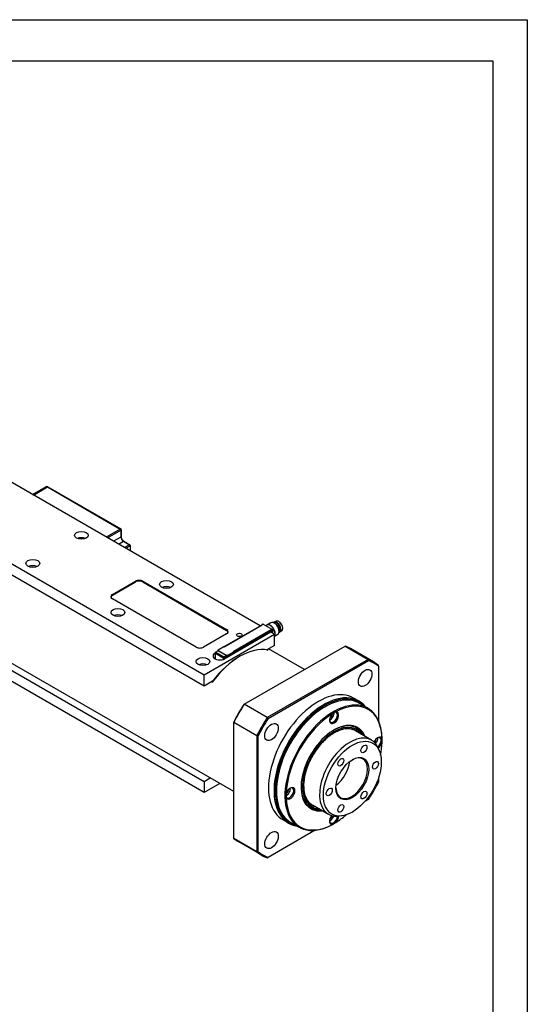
# Model space of a CAD drawing. Extents: x 0 to 1191, y -35 to 841.
# Tile 11 of 11: x 1041 to 1189, y 554 to 841. Entities that reach past the tile are written whole.
import ezdxf

# ---------------------------------------------------------------- set-up
doc = ezdxf.new("R2010")
doc.units = 0
doc.header["$LTSCALE"] = 25.4
doc.layers.get('0').update_dxf_attribs({"linetype": 'CONTINUOUS'})

# ---------------------------------------------------------------- blocks, each defined once
blk = doc.blocks.new('ata-Border-A0-002')
at = {"color": 253, "ltscale": 0.5}
for p, q in [((0, 841), (1189, 841)), ((1189, 841), (1189, 0))]:
    blk.add_line(p, q, dxfattribs=at)
for p, q in [((10, 829), (1179, 829)), ((1179, 829), (1179, 12))]:
    blk.add_line(p, q)

msp = doc.modelspace()

# ---------------------------------------------------------------- linework, layer by layer
for p, q in [((964.1442057, 725.7817832), (1094.9589602, 650.2558495)), ((1094.9589602, 646.9898632), (964.1442057, 722.5157969)), ((1111.2784822, 664.5121699), (1033.4406702, 709.4518516)), ((1044.9918156, 702.7827947), (1048.8505728, 705.0106492)), ((1045.2847088, 702.6136927), (1049.3505728, 704.9611204)), ((1049.3505728, 704.9611204), (1070.5637762, 692.7136717)), ((1049.4755728, 704.9735026), (1070.6887762, 692.7260539)), ((1103.6210182, 616.2762191), (961.3188269, 698.4344276)), ((964.1442057, 694.7549131), (1094.9589602, 619.2289794)), ((1094.9589602, 615.9629931), (964.1442057, 691.4889268)), ((1070.5637762, 692.7136717), (1066.4979122, 690.366244)), ((1066.8514656, 690.1621199), (1070.7405529, 692.4074855)), ((1070.7405529, 692.4074855), (1070.7405529, 690.366244)), ((1070.8137762, 692.5095475), (1070.8137762, 690.4683061)), ((1070.7405529, 690.366244), (1068.6192326, 689.1414992)), ((1070.0334461, 688.3250026), (1071.4476597, 689.1414992)), ((1071.4476597, 689.1414992), (1073.2154267, 688.1208784)), ((1071.5726597, 689.1538814), (1073.3404267, 688.1332606)), ((1073.2154267, 688.1208784), (1071.8012131, 687.3043818)), ((1072.1547665, 687.1002577), (1073.3922033, 687.8146922)), ((1073.3922033, 687.8146922), (1073.3922033, 686.3858232)), ((1073.4654267, 687.9167543), (1073.4654267, 686.3435477)), ((1068.2656792, 673.6280641), (1074.9831936, 677.5064229)), ((1068.2656792, 673.42394), (1074.9831936, 677.3022987)), ((1074.9831936, 677.5064229), (1074.9831936, 677.3022987)), ((1077.1045139, 677.3022987), (1077.1045139, 677.5064229)), ((1077.1045139, 677.5064229), (1101.4996979, 663.4218569)), ((1077.1045139, 677.3022987), (1101.4996979, 663.2177327)), ((1068.2656792, 673.42394), (1068.2656792, 673.6280641)), ((1092.6608631, 658.3187532), (1068.2656792, 672.4033192)), ((1111.7984569, 664.8940271), (1112.0812996, 665.0573265)), ((1111.8234569, 664.8915507), (1112.1062996, 665.05485)), ((1112.1062996, 665.05485), (1114.8640161, 663.4626817)), ((1112.1312996, 665.0573265), (1114.8890161, 663.4651581)), ((1114.3766685, 665.4294753), (1113.22762, 664.7660718)), ((1115.1828869, 665.461933), (1115.1471297, 665.4412885)), ((1115.9246504, 665.8898833), (1115.2937967, 665.6349222)), ((1115.6418335, 665.1773245), (1115.3766685, 665.3304176)), ((1101.4996979, 662.197112), (1094.7821835, 658.3187532)), ((1100.8133018, 658.4700952), (1111.8441676, 664.8387686)), ((1100.8279465, 658.4616401), (1111.8941676, 664.8507259)), ((1114.4043967, 662.7074223), (1100.9693678, 654.9507048)), ((1101.4996979, 663.4218569), (1101.4996979, 663.2177327)), ((1114.5104627, 663.3402072), (1103.4088592, 656.9306934)), ((1103.4942415, 656.8983393), (1114.5104627, 663.2585575)), ((1103.5149522, 656.6653476), (1114.4043967, 662.9523713)), ((1103.5295969, 656.7554524), (1114.4574297, 663.0646396)), ((1103.5295969, 656.7146276), (1114.3690413, 662.9727837)), ((1111.7734569, 664.8507259), (1111.7734569, 664.7979437)), ((1111.7881016, 664.8063988), (1111.7881016, 664.8303135)), ((1111.7881016, 664.8303135), (1111.8088122, 664.8183561)), ((1111.8941676, 664.8507259), (1111.8234569, 664.8915507)), ((1113.25262, 664.7227705), (1112.9816937, 664.5663512)), ((1114.3690413, 662.9727837), (1114.4043967, 662.9523713)), ((1114.4293967, 662.9548478), (1114.3940413, 662.9752602)), ((1115.4650568, 662.0950499), (1114.4043967, 662.7074223)), ((1114.439752, 662.9319589), (1114.439752, 662.6870099)), ((1114.4751073, 662.6665975), (1114.4751073, 663.0544334)), ((1114.4751073, 663.0544334), (1114.5104627, 663.034021)), ((1114.5104627, 663.3402072), (1114.5104627, 663.2585575)), ((1114.5811734, 663.2993824), (1114.5104627, 663.3402072)), ((1114.5104627, 663.034021), (1114.5104627, 663.2585575)), ((1114.5104627, 663.2585575), (1114.545818, 663.2381451)), ((1114.545818, 663.2381451), (1114.545818, 662.6257727)), ((1114.8640161, 663.4626817), (1114.5811734, 663.2993824)), ((1114.6165287, 663.2381451), (1114.8993714, 663.4014444)), ((1114.6165287, 662.5849479), (1114.6165287, 663.2381451)), ((1114.8993714, 663.4014444), (1114.8993714, 662.4216485)), ((1114.9140161, 662.4131934), (1114.9140161, 663.4218569)), ((1116.8078869, 662.6473504), (1116.7721297, 662.626706)), ((1116.790882, 663.1871141), (1116.790882, 662.8809279)), ((1117.5493845, 663.0757613), (1117.0131548, 662.6569065)), ((1094.9589602, 650.2558495), (1115.4650568, 662.0950499)), ((1115.4650568, 658.8290636), (1115.4650568, 662.0950499)), ((1116.3766685, 661.9653736), (1115.4650568, 661.4390544)), ((1098.1409407, 656.583698), (1098.1454991, 656.5863298)), ((1098.1409407, 656.583698), (1098.1409407, 655.0527669)), ((1098.1454991, 656.6816776), (1098.1454991, 655.0323545)), ((1098.2187224, 656.5796155), (1100.5451037, 655.2364786)), ((1098.2187224, 654.9302924), (1098.2187224, 656.5796155)), ((1098.2704991, 656.8981839), (1098.9033597, 657.2635661)), ((1099.0283597, 657.2511839), (1098.3954991, 656.8858017)), ((1098.3954991, 656.8858017), (1100.7218804, 655.5426648)), ((1099.0766009, 657.3717519), (1098.8998242, 657.2696899)), ((1098.9748242, 657.4614318), (1098.9748242, 657.3129911)), ((1098.9894688, 657.4410194), (1098.9894688, 657.3214462)), ((1098.9894688, 657.4410194), (1099.0955348, 657.3797822)), ((1098.9998242, 657.5047331), (1100.7322358, 658.5049414)), ((1099.0248242, 657.5022566), (1100.7572358, 658.502465)), ((1099.2369562, 657.3797822), (1099.0248242, 657.5022566)), ((1099.0248242, 657.2573077), (1099.2369562, 657.3797822)), ((1101.3582765, 655.9100883), (1099.0248242, 657.2573077)), ((1101.354741, 655.9080471), (1099.0283597, 657.2511839)), ((1100.7572358, 658.502465), (1100.8279465, 658.4616401)), ((1103.4795969, 656.8898842), (1101.7825406, 655.9100883)), ((1101.817896, 655.8488511), (1103.5149522, 656.828647)), ((1103.5149522, 656.6653476), (1101.817896, 655.6855517)), ((1103.4088592, 656.9306934), (1103.4795969, 656.8898842)), ((1103.4588886, 656.9187503), (1103.5045969, 656.8923606)), ((1103.5149522, 656.828647), (1103.5149522, 656.6653476)), ((1103.5295969, 656.8490594), (1103.5295969, 656.6857601)), ((1106.6145126, 641.6758749), (1135.9828629, 658.6316999)), ((1115.4650568, 658.8290636), (1113.2210103, 657.5334627)), ((1113.3129344, 657.5865351), (1113.4897111, 657.484473)), ((1124.1210182, 651.7832607), (1113.6911932, 657.804923)), ((1135.9828629, 658.6316999), (1142.7003773, 654.7533411)), ((1144.2662022, 654.0088398), (1137.5486878, 657.8871985)), ((1098.1384281, 655.0323545), (1098.1384281, 654.9521581)), ((1098.2116514, 654.9118262), (1098.2116514, 654.9302924)), ((1098.3815253, 654.8322157), (1098.2116514, 654.9302924)), ((1098.2187224, 654.9302924), (1098.4061826, 654.8220622)), ((1100.5451037, 655.2364786), (1100.5451037, 654.7638736)), ((1100.7218804, 655.5426648), (1101.354741, 655.9080471)), ((1101.5315177, 655.6018608), (1100.8986571, 655.2364786)), ((1100.8986571, 655.2364786), (1100.8986571, 654.9118262)), ((1101.5704086, 656.0325628), (1101.3582765, 655.9100883)), ((1101.5315177, 655.2752622), (1101.5315177, 655.6018608)), ((1101.5350532, 655.6039021), (1101.7118299, 655.7059642)), ((1101.5350532, 655.6039021), (1101.5350532, 655.2773035)), ((1101.7825406, 655.9100883), (1101.5704086, 656.0325628)), ((1101.6411193, 655.9100883), (1101.7471853, 655.8488511)), ((1101.7471853, 655.6855517), (1101.7118299, 655.7059642)), ((1101.7118299, 655.3793655), (1101.7118299, 655.6447269)), ((1101.7471853, 655.8488511), (1101.7471853, 655.6855517)), ((1101.7825406, 655.6243145), (1101.7471853, 655.6447269)), ((1101.7471853, 655.3997779), (1101.7471853, 655.6447269)), ((1101.7825406, 655.4201904), (1101.7825406, 655.6243145)), ((1101.817896, 655.6855517), (1101.817896, 655.8488511)), ((1105.2120085, 655.5630773), (1105.3887852, 655.6651393)), ((1142.7003773, 654.7533411), (1113.332027, 637.7975162)), ((1113.5727874, 637.5282709), (1142.8131704, 654.4102139)), ((1145.6938717, 652.7470403), (1145.6938717, 653.0250464)), ((1145.6938717, 652.7470403), (1145.6938717, 636.9668304)), ((1094.9589602, 646.9898632), (1094.9589602, 650.2558495)), ((1097.4318253, 648.4175725), (1094.9589602, 646.9898632)), ((1097.2878593, 648.1303296), (1097.1110826, 648.2323916)), ((1140.0339691, 642.5959142), (1138.4429789, 643.5144728)), ((1106.5017196, 641.6107538), (1106.6145126, 641.6758749)), ((1113.332027, 637.7975162), (1106.6145126, 641.6758749)), ((1129.9607458, 640.8661388), (1130.1375225, 640.9682009)), ((1142.6123963, 640.5299083), (1140.1375225, 641.9587773)), ((1103.6210182, 636.6212328), (1103.6210182, 636.4909906)), ((1103.6210182, 636.4909906), (1110.3385327, 632.6126318)), ((1103.6210182, 602.5793407), (1103.6210182, 636.4909906)), ((1143.635367, 631.2790418), (1138.9684623, 633.9734805)), ((1110.3385327, 632.6126318), (1110.3385327, 598.7009819)), ((1110.6920861, 598.7748639), (1110.6920861, 632.5387499)), ((1140.8571216, 632.8830626), (1140.6798525, 633.2045262)), ((1146.7545319, 631.2212729), (1146.7545319, 631.3743661)), ((1145.9680947, 628.0660605), (1145.6423622, 628.8627028)), ((1094.9589602, 619.2289794), (1096.7328238, 620.25312)), ((1094.9589602, 619.2289794), (1094.9589602, 615.9629931)), ((1145.6938717, 620.2240717), (1145.6938717, 618.9831542)), ((1099.5612509, 618.6201269), (1094.9589602, 615.9629931)), ((1115.9953869, 616.6774276), (1115.9953869, 616.4733035)), ((1142.8131704, 613.9936332), (1141.7385043, 613.3731744)), ((1131.135367, 609.6284067), (1126.4684623, 612.3228455)), ((1128.3571216, 611.2324275), (1127.9900914, 611.2252152)), ((1119.5339691, 607.0888726), (1117.9429789, 608.0074313)), ((1135.0842543, 609.214696), (1134.2314756, 609.0984675)), ((1127.23885, 605.0017951), (1113.5727874, 597.1116902)), ((1122.6123963, 605.8888922), (1120.1375225, 607.3177612)), ((1132.7449788, 606.9560152), (1132.6123963, 606.8794686)), ((1110.3385327, 598.7009819), (1103.6210182, 602.5793407)), ((1111.7662022, 597.7171885), (1105.0486878, 601.5955473)), ((1113.332027, 596.9726871), (1113.5727874, 597.1116902))]:
    msp.add_line(p, q)
for centre, radius, start, end in [((1070.5637762, 692.5095475), 0.25, 0, 60), ((1073.2154267, 687.9167543), 0.25, 0, 60), ((1112.1062996, 665.0140252), 0.05, 59.999999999, 120.000000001), ((1111.8234569, 664.8507259), 0.05, 120.000000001, 180), ((1114.8640161, 663.4218569), 0.05, 0, 59.999999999), ((1098.3954991, 656.6816776), 0.25, 120, 180), ((1099.0248242, 657.4614318), 0.05, 120.000000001, 180), ((1103.4795969, 656.8490594), 0.05, 0, 60)]:
    msp.add_arc(centre, radius, start, end)
for centre, major_axis, ratio, start_param, end_param in [((1049.3505728, 704.1446238), (-0.5, 0.8660254), 0.5773502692, 5.4977871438, 6.2831853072), ((1049.3505728, 704.7569963), (0.125, 0.2165064), 0.5773502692, 0, 0.7853981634), ((1070.5637762, 692.5095475), (0.125, 0.2165064), 0.5773502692, 0, 0.7853981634), ((1070.5637762, 692.5095475), (0.125, -0.2165064), 0.5773502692, 0.7853981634, 2.3561944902), ((1070.5637762, 692.5095475), (0.25, 0), 0.5773502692, 5.4977871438, 6.2831853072), ((1059.2500677, 689.0394371), (-2, 0), 0.5773502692, 4.0614168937, 5.3633610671), ((1070.5637762, 690.4683061), (0.25, 0), 0.5773502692, 5.4977871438, 6.2831853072), ((1071.4476597, 689.9579957), (0.5, -0.8660254), 0.5773502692, 3.926990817, 5.4977871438), ((1071.4476597, 688.937375), (0.125, 0.2165064), 0.5773502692, 0, 0.7853981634), ((1073.2154267, 687.9167543), (0.125, 0.2165064), 0.5773502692, 0, 0.7853981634), ((1073.2154267, 687.9167543), (0.125, -0.2165064), 0.5773502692, 0.7853981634, 2.3561944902), ((1073.2154267, 687.9167543), (0.25, 0), 0.5773502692, 5.4977871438, 6.2831853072), ((1045.1079321, 680.8744713), (-2, 0), 0.5773502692, 4.0614168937, 5.3633610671), ((1076.0438538, 676.8940504), (-1.5, 0), 0.5773502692, 3.926990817, 5.4977871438), ((1076.0438538, 676.6899263), (-1.5, 0), 0.5773502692, 3.926990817, 5.4977871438), ((1083.9988051, 674.7507469), (-2, 0), 0.5773502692, 4.0614168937, 5.3633610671), ((1069.3263394, 673.0156917), (-1.5, 0), 0.5773502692, 5.4977871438, 7.0685834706), ((1069.3263394, 672.8115675), (-1.5, 0), 0.5773502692, 5.4977871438, 6.1650596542), ((1069.8566694, 666.5857811), (-2, 0), 0.5773502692, 4.0614168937, 5.3633610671), ((1112.1062996, 665.0140252), (-0.025, 0.0433013), 0.5773502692, 5.4977871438, 6.2831853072), ((1112.1062996, 665.0140252), (0.025, 0.0433013), 0.5773502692, 0, 0.7853981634), ((1114.22762, 663.034021), (-1, 1.7320508), 0.5773502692, 3.4216303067, 6.5072605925), ((1115.3766685, 663.6974244), (1, -1.7320508), 0.5773502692, 0, 3.1415926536), ((1116.0837753, 664.1056727), (0.8625, -1.4938938), 0.5773502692, 6.0818655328, 9.6260977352), ((1115.9953869, 664.0546417), (0.8125, -1.4072913), 0.5773502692, 0, 3.1415926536), ((1115.6418335, 663.8505176), (-0.8125, 1.4072913), 0.5773502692, 3.926990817, 5.4977871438), ((1116.6711528, 664.4447953), (0.8150327, -1.4116781), 0.5773502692, 0.0809004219, 3.0606922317), ((1100.4390377, 662.8094844), (1.5, 0), 0.5773502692, 5.4977871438, 7.0685834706), ((1100.4390377, 662.6053603), (1.5, 0), 0.5773502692, 0.118125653, 0.7853981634), ((1111.8234569, 664.8507259), (-0.05, 0), 0.5773502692, 0, 0.7853981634), ((1111.8234569, 664.8507259), (-0.025, -0.0433013), 0.5773502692, 3.926990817, 5.4977871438), ((1111.8234569, 664.8507259), (-0.025, 0.0433013), 0.5773502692, 5.4977871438, 6.2831853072), ((1111.8941676, 664.809901), (0.0707107, 0), 0.5773502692, 1.5707963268, 2.3561944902), ((1114.22762, 663.034021), (0.975, -1.6887495), 0.5773502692, 0.3285241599, 3.1415926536), ((1114.3690413, 662.9319589), (0.025, 0.0433013), 0.5773502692, 0, 0.7853981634), ((1114.4043967, 662.9115465), (0.025, 0.0433013), 0.5773502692, 5.4977871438, 7.0685834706), ((1114.4574297, 663.0034024), (0.0375, 0.0649519), 0.5773502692, 5.4977871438, 7.0685834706), ((1114.4220743, 663.0238148), (0.0375, 0.0649519), 0.5773502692, 5.4977871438, 5.7923026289), ((1114.5811734, 663.2585575), (0.025, 0.0433013), 0.5773502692, 0.7853981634, 2.3561944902), ((1114.5811734, 663.2585575), (-0.05, 0), 0.5773502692, 0.7853981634, 2.3561944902), ((1114.5811734, 663.2585575), (0.025, -0.0433013), 0.5773502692, 0.7853981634, 2.3561944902), ((1114.8640161, 663.4218569), (0.025, 0.0433013), 0.5773502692, 0, 0.7853981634), ((1114.8640161, 663.4218569), (-0.025, 0.0433013), 0.5773502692, 3.926990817, 5.4977871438), ((1114.8640161, 663.4218569), (0.05, 0), 0.5773502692, 5.4977871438, 6.2831853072), ((1093.7215233, 658.9311257), (1.5, 0), 0.5773502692, 3.926990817, 5.4977871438), ((1105.3887852, 638.9269594), (10.25, 17.7535208), 0.5773502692, 0.1923989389, 1.3783973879), ((1099.5551543, 655.7672014), (-2, 0), 0.5773502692, 5.4977871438, 8.6393797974), ((1098.3954991, 656.6816776), (-0.25, 0), 0.5773502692, 0, 0.7853981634), ((1098.3954991, 656.6816776), (-0.125, -0.2165064), 0.5773502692, 3.926990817, 5.4977871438), ((1098.3954991, 656.6816776), (-0.125, 0.2165064), 0.5773502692, 5.4977871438, 6.2831853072), ((1099.0248242, 657.0531835), (-0.125, 0.2165064), 0.5773502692, 5.4977871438, 6.5215909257), ((1099.0283597, 657.0470598), (-0.125, 0.2165064), 0.5773502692, 5.4977871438, 6.2831853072), ((1099.0248242, 657.4614318), (-0.05, 0), 0.5773502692, 0, 0.7853981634), ((1099.0248242, 657.4614318), (-0.025, -0.0433013), 0.5773502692, 3.926990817, 5.4977871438), ((1099.0248242, 657.4614318), (-0.025, 0.0433013), 0.5773502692, 5.4977871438, 6.2831853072), ((1099.2016009, 657.1552456), (-0.125, 0.2165064), 0.5773502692, 6.1412882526, 6.2831853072), ((1100.7572358, 658.4616401), (-0.025, 0.0433013), 0.5773502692, 5.4977871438, 6.2831853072), ((1103.4088862, 656.8898631), (0.0707107, 0.0000316), 0.5774281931, 0.785108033, 1.5709197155), ((1103.4795969, 656.8490594), (0.025, 0.0433013), 0.5773502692, 0, 0.7853981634), ((1103.4795969, 656.8490594), (-0.025, 0.0433013), 0.5773502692, 3.926990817, 5.4977871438), ((1103.4795969, 656.8490594), (0.05, 0), 0.5773502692, 5.4977871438, 6.2831853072), ((1103.4795969, 656.6857601), (0.05, 0), 0.5773502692, 5.4977871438, 6.2831853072), ((1121.2986878, 629.7413729), (16.25, 28.1458256), 0.5773502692, 0, 0.0922382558), ((1105.2120085, 639.0290215), (-10.125, -17.5370144), 0.5773502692, 3.926990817, 4.5014134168), ((1098.3884281, 655.0323545), (-0.25, 0), 0.5773502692, 6.0447796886, 7.0685834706), ((1098.3954991, 655.0323545), (-0.25, 0), 0.5773502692, 0, 0.7853981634), ((1100.7218804, 655.3385407), (0.125, 0.2165064), 0.5773502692, 0.7853981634, 2.3561944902), ((1100.7218804, 655.3385407), (-0.25, 0), 0.5773502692, 0.7853981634, 2.3561944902), ((1100.7218804, 655.3385407), (0.125, -0.2165064), 0.5773502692, 0.7853981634, 2.3561944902), ((1101.354741, 655.7039229), (-0.125, 0.2165064), 0.5773502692, 3.926990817, 5.4977871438), ((1101.3582765, 655.7059642), (0.125, -0.2165064), 0.5773502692, 0.7853981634, 2.3561944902), ((1101.5350532, 655.8080262), (-0.125, 0.2165064), 0.5773502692, 3.926990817, 4.854286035), ((1101.7648629, 655.6753455), (0.0375, 0.0649519), 0.5773502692, 1.5707963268, 2.3561944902), ((1101.7825406, 655.8692635), (0.025, 0.0433013), 0.5773502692, 0.7853981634, 2.3561944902), ((1101.7825406, 655.8692635), (0.05, 0), 0.5773502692, 3.926990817, 5.4977871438), ((1101.7825406, 655.7059642), (-0.05, 0), 0.5773502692, 0.7853981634, 2.3561944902), ((1101.7825406, 655.6651393), (0.025, 0.0433013), 0.5773502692, 1.5437288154, 2.3561944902), ((1101.7825406, 655.8692635), (0.025, -0.0433013), 0.5773502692, 0.7853981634, 2.3561944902), ((1101.817896, 655.6447269), (0.025, 0.0433013), 0.5773502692, 0.7853981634, 2.3561944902), ((1128.0162022, 625.8630141), (16.25, 28.1458256), 0.5773502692, 6.1909470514, 6.375423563), ((1128.1929789, 625.7609521), (16.125, 27.9293193), 0.5773502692, 6.1937420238, 6.3726285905), ((1094.6054068, 652.2970909), (-2, 0), 0.5773502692, 4.0614168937, 5.3633610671), ((1128.1929789, 625.7609521), (-10.25, -17.7535208), 0.5773502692, 3.1415926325, 6.2831853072), ((1129.7839691, 624.8423934), (10.25, 17.7535208), 0.5773502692, 6.0618708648, 9.6460924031), ((1129.9607458, 624.7403313), (-10.125, -17.5370144), 0.5773502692, 2.9842957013, 6.4404822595), ((1130.1375225, 624.6382693), (-10, -17.3205081), 0.5773502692, 3.1415926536, 6.2831853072), ((1132.6123963, 623.2094002), (-10, -17.3205081), 0.5773502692, 2.3561944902, 7.0685834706), ((1132.789173, 623.1073382), (9.875, 17.1040017), 0.5773502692, 5.5334907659, 7.0328798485), ((1121.2986878, 629.7413729), (16.25, 28.1458256), 0.5773502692, 1.478558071, 1.6630345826), ((1121.1219111, 629.843435), (-16.125, -27.9293193), 0.5773502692, 4.622945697, 4.8018322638), ((1129.9607458, 624.7403313), (-9.875, -17.1040017), 0.5773502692, 3.926990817, 5.4977871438), ((1132.789173, 637.8042766), (-0.9375, -1.6237976), 0.5773502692, 4.3124646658, 9.8247022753), ((1132.6123963, 637.9063387), (0.8125, 1.4072913), 0.5773502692, 2.4304314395, 7.0120939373), ((1131.6224468, 638.4778863), (0.8125, 1.4072913), 0.5773502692, 3.7966436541, 5.6281343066), ((1128.0162022, 625.8630141), (-16.25, -28.1458256), 0.5773502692, 4.6201507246, 4.8046272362), ((1128.1929789, 625.7609521), (16.125, 27.9293193), 0.5773502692, 1.4813530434, 1.6602396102), ((1132.789173, 623.1073382), (9.875, 17.1040017), 0.5773502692, 0.8211017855, 2.3204908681), ((1132.789173, 623.1073382), (6.8125, 11.7995961), 0.5773502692, 5.8739646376, 9.8339986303), ((1131.6224468, 638.4778863), (0.425, 0.7361216), 0.5773502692, 3.8737905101, 5.5509874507), ((1132.789173, 623.1073382), (6.5000947, 11.2584944), 0.5773502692, 6.004887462, 9.703075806), ((1132.789173, 623.1073382), (6.3, 10.9119201), 0.5773502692, 6.1571136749, 9.5508495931), ((1132.6123963, 623.2094002), (6.6875, 11.5830898), 0.5773502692, 5.9194640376, 7.0592808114), ((1132.3472312, 623.3624934), (6.6875, 11.5830898), 0.5773502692, 5.9194640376, 6.2633585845), ((1132.1229326, 623.4919922), (6.7194216, 11.6383797), 0.5773502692, 5.9477281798, 6.1055231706), ((1137.385367, 620.4537243), (6.25, 10.8253175), 0.5773502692, 5.8626509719, 9.8453122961), ((1145.517095, 630.4558074), (0.9375, 1.6237976), 0.5773502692, 5.8832609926, 8.0379452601), ((1144.3503688, 631.1294171), (0.425, 0.7361216), 0.5773502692, 4.24534807, 5.5509874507), ((1144.3503688, 631.1294171), (0.8125, 1.4072913), 0.5773502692, 4.379236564, 5.6281343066), ((1145.3403183, 630.5578695), (0.8125, 1.4072913), 0.5773502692, 4.0182123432, 6.9943465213), ((1145.517095, 630.4558074), (0.9375, 1.6237976), 0.5773502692, 3.9865316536, 5.1123132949), ((1132.789173, 623.1073382), (-9.875, -17.1040017), 0.5773502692, 2.1058238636, 2.3204908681), ((1137.9156971, 620.1475381), (3.25, 5.6291651), 0.5773502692, 2.375244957, 7.0495330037), ((1132.789173, 623.1073382), (-3.25, -5.6291651), 0.5773502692, 0.9138633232, 2.2277293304), ((1119.8844742, 615.860931), (0.8125, 1.4072913), 0.5773502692, 2.4126840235, 6.9943465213), ((1118.8945247, 616.4324786), (0.8125, 1.4072913), 0.5773502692, 3.7966436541, 5.6281343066), ((1120.0612509, 615.7588689), (-0.9375, -1.6237976), 0.5773502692, 5.8832609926, 11.3954986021), ((1118.8945247, 616.4324786), (0.425, 0.7361216), 0.5773502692, 3.8737905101, 5.5509874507), ((1132.6123963, 623.2094002), (-6.6875, -11.5830898), 0.5773502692, 5.5070898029, 6.6469065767), ((1128.1929789, 625.7609521), (-16.125, -27.9293193), 0.5773502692, 1.4813530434, 1.6602396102), ((1132.789173, 623.1073382), (-9.875, -17.1040017), 0.5773502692, 5.5334907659, 7.0328798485), ((1132.3472312, 623.3624934), (-6.6875, -11.5830898), 0.5773502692, 0.0198267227, 0.3637212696), ((1132.1229326, 623.4919922), (-6.7194216, -11.6383797), 0.5773502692, 0.1776621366, 0.3354571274), ((1132.789173, 608.4103997), (-0.9375, -1.6237976), 0.5773502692, 4.5284253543, 6.6831096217), ((1132.6123963, 608.5124618), (-0.8125, -1.4072913), 0.5773502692, 5.5720240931, 8.5481582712), ((1131.6224468, 609.0840094), (0.8125, 1.4072913), 0.5773502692, 3.7966436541, 5.0455413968), ((1131.6224468, 609.0840094), (0.425, 0.7361216), 0.5773502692, 3.8737905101, 5.1794298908), ((1132.789173, 623.1073382), (-9.875, -17.1040017), 0.5773502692, 0.8211017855, 1.03576879), ((1132.789173, 608.4103997), (0.9375, 1.6237976), 0.5773502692, 4.3124646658, 5.4382463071), ((1121.2986878, 629.7413729), (-16.25, -28.1458256), 0.5773502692, 6.1909470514, 6.2831853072), ((1128.0162022, 625.8630141), (-16.25, -28.1458256), 0.5773502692, 6.1909470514, 6.375423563), ((1128.1929789, 625.7609521), (-16.125, -27.9293193), 0.5773502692, 6.1937420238, 6.3726285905)]:
    msp.add_ellipse(centre, major_axis=major_axis, ratio=ratio, start_param=start_param, end_param=end_param)
for centre, major_axis in [((1059.2500677, 690.8765544), (2, 0)), ((1045.1079321, 682.7115886), (2, 0)), ((1083.9988051, 676.5878642), (2, 0)), ((1069.8566694, 668.4228984), (2, 0)), ((1105.2120085, 661.8909258), (0.8105, 0)), ((1094.6054068, 654.1342082), (2, 0)), ((1141.8179789, 649.3601443), (-1.375, -2.3815699)), ((1114.5679789, 633.6273495), (1.375, 2.3815699)), ((1138.0924738, 620.045476), (-5.9613249, -10.3253175)), ((1141.451231, 628.7021698), (0.614625, 1.0645617)), ((1138.0924738, 620.045476), (3.375, 5.8456715)), ((1134.7337166, 624.823811), (0.614625, 1.0645617)), ((1144.8099882, 623.9238348), (-0.614625, -1.0645617)), ((1131.3749594, 616.1671172), (0.614625, 1.0645617)), ((1141.451231, 615.267141), (-0.614625, -1.0645617)), ((1134.7337166, 611.3887822), (-0.614625, -1.0645617)), ((1114.5679789, 602.1617598), (1.375, 2.3815699))]:
    msp.add_ellipse(centre, major_axis=major_axis, ratio=0.5773502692)
for points, knots in [([(1048.8505728, 705.0106492), (1048.8898427, 705.0333217), (1048.9322085, 705.0505304), (1049.01896, 705.0732237), (1049.0632812, 705.0787607), (1049.1508355, 705.0797237), (1049.1940857, 705.0752043), (1049.2783761, 705.0581637), (1049.3194488, 705.0456541), (1049.3992463, 705.0141769), (1049.4379873, 704.9952026), (1049.4755728, 704.9735026)], [0.7853981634, 0.7853981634, 0.7853981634, 0.7853981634, 0.94247779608, 0.94247779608, 1.09955742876, 1.09955742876, 1.25663706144, 1.25663706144, 1.41371669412, 1.41371669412, 1.57079632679, 1.57079632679, 1.57079632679, 1.57079632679]), ([(1070.8137762, 690.4683061), (1070.8137762, 690.393397), (1070.8230387, 690.308992), (1070.8622056, 690.1287871), (1070.8925991, 690.0327834), (1070.9731013, 689.840109), (1071.0235646, 689.7434835), (1071.13917, 689.5615608), (1071.2043627, 689.4763389), (1071.3407991, 689.327565), (1071.4119573, 689.2638076), (1071.512468, 689.19084), (1071.5429466, 689.1710362), (1071.5726597, 689.1538814)], [0, 0, 0, 0, 0.2794718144, 0.2794718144, 0.5663481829, 0.5663481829, 0.8589047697, 0.8589047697, 1.1526618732, 1.1526618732, 1.4427931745, 1.4427931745, 1.5707963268, 1.5707963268, 1.5707963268, 1.5707963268]), ([(1117.5493845, 663.0757613), (1117.6292655, 663.1381573), (1117.6940485, 663.2224336), (1117.7902953, 663.4285721), (1117.8202319, 663.5520408), (1117.8411028, 663.8258445), (1117.8310987, 663.9767912), (1117.7719678, 664.2890033), (1117.7228318, 664.450222), (1117.5908015, 664.766604), (1117.5080099, 664.9217224), (1117.3170425, 665.210705), (1117.2089148, 665.3445276), (1116.9776608, 665.5777057), (1116.8545545, 665.6769679), (1116.6049192, 665.8305246), (1116.4783944, 665.8847439), (1116.2351468, 665.9405931), (1116.1181679, 665.9427257), (1115.9818031, 665.9104536), (1115.9527132, 665.9012249), (1115.9246504, 665.8898833)], [5.5786875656, 5.5786875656, 5.5786875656, 5.5786875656, 5.8816031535, 5.8816031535, 6.199076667, 6.199076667, 6.5239633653, 6.5239633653, 6.8488172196, 6.8488172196, 7.172860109, 7.172860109, 7.4967626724, 7.4967626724, 7.821280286, 7.821280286, 8.1465043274, 8.1465043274, 8.4680247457, 8.4680247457, 8.5584793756, 8.5584793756, 8.5584793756, 8.5584793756]), ([(1099.0955348, 657.3797822), (1099.1109507, 657.3842323), (1099.1337213, 657.3876674), (1099.1839286, 657.3882299), (1099.2114985, 657.3853963), (1099.2369562, 657.3797822)], [-0.032701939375, -0.032701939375, -0.032701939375, -0.032701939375, -0.016350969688, -0.016350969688, 0, 0, 0, 0]), ([(1101.6411193, 655.9100883), (1101.6257034, 655.9323392), (1101.6134618, 655.9559886), (1101.5905684, 655.9987558), (1101.5801326, 656.0178648), (1101.5704086, 656.0325628)], [-0.032701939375, -0.032701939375, -0.032701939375, -0.032701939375, -0.016350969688, -0.016350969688, 0, 0, 0, 0]), ([(1133.2876809, 639.5106823), (1133.261724, 639.5056625), (1133.2360245, 639.5001233), (1132.9836976, 639.4400673), (1132.7528756, 639.3351041), (1132.458378, 639.108052), (1132.3704996, 639.0250696), (1132.290665, 638.9350548)], [1.80499551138, 1.80499551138, 1.80499551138, 1.80499551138, 1.82422196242, 1.82422196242, 1.99582331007, 1.99582331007, 2.07649553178, 2.07649553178, 2.07649553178, 2.07649553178]), ([(1138.9684623, 633.9734805), (1138.772449, 634.0866489), (1138.5670593, 634.1835796), (1137.6264613, 634.536532), (1136.799674, 634.6160359), (1135.0385497, 634.3765027), (1134.1066246, 634.0627975), (1132.2285788, 633.076087), (1131.2829876, 632.4050012), (1129.4711809, 630.7716207), (1128.6053004, 629.8095349), (1127.0415263, 627.6911867), (1126.3440006, 626.5351735), (1125.188711, 624.146944), (1124.7311677, 622.9151311), (1124.1023894, 620.501738), (1123.9311422, 619.3205524), (1123.8907857, 617.1294899), (1124.021545, 616.119991), (1124.568809, 614.3722721), (1124.9856643, 613.635372), (1125.8058515, 612.7729009), (1126.1225533, 612.5225561), (1126.4684623, 612.3228455)], [5.5311791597, 5.5311791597, 5.5311791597, 5.5311791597, 5.6267953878, 5.6267953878, 5.9515001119, 5.9515001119, 6.2716105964, 6.2716105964, 6.5902716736, 6.5902716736, 6.9090557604, 6.9090557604, 7.2280396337, 7.2280396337, 7.5470442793, 7.5470442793, 7.865880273, 7.865880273, 8.1845205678, 8.1845205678, 8.5040357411, 8.5040357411, 8.6727718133, 8.6727718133, 8.6727718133, 8.6727718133]), ([(1139.164049, 634.8677979), (1139.8204405, 634.4567821), (1140.3705179, 633.8599712), (1140.83166, 633.012889), (1140.8729393, 632.9327656), (1140.9128074, 632.8509124)], [3.94769175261, 3.94769175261, 3.94769175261, 3.94769175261, 4.26626710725, 4.26626710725, 4.29874151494, 4.29874151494, 4.29874151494, 4.29874151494]), ([(1146.7456317, 630.5894759), (1146.7464213, 630.6199043), (1146.747158, 630.6500048), (1146.7539417, 630.9452835), (1146.756184, 631.2131084), (1146.7516662, 631.5505566), (1146.7491115, 631.6505548), (1146.7456317, 631.7407308)], [1.80499551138, 1.80499551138, 1.80499551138, 1.80499551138, 1.82422196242, 1.82422196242, 1.99582331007, 1.99582331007, 2.07649553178, 2.07649553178, 2.07649553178, 2.07649553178]), ([(1118.8327143, 615.6252004), (1118.8240708, 615.5992625), (1118.8160074, 615.5733489), (1118.7418612, 615.3169355), (1118.717367, 615.0619757), (1118.7667644, 614.6986636), (1118.7946857, 614.5840468), (1118.8327143, 614.4739456)], [1.80458569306, 1.80458569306, 1.80458569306, 1.80458569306, 1.82383927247, 1.82383927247, 1.99543469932, 1.99543469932, 2.07608665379, 2.07608665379, 2.07608665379, 2.07608665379]), ([(1128.4128074, 611.2002773), (1128.1191517, 611.1795845), (1127.8338079, 611.1807276), (1126.9122195, 611.2560366), (1126.3201479, 611.4259874), (1125.7917541, 611.7063038)], [6.69683277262, 6.69683277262, 6.69683277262, 6.69683277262, 6.80183379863, 6.80183379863, 7.04788253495, 7.04788253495, 7.04788253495, 7.04788253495]), ([(1132.290665, 606.7039941), (1132.3087803, 606.7135412), (1132.3271638, 606.7233043), (1132.5121211, 606.8222562), (1132.7206751, 606.9400758), (1133.060039, 607.1412243), (1133.1732884, 607.2095588), (1133.2876809, 607.2796215)], [1.80499550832, 1.80499550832, 1.80499550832, 1.80499550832, 1.82422195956, 1.82422195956, 1.99582330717, 1.99582330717, 2.07649552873, 2.07649552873, 2.07649552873, 2.07649552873])]:
    msp.add_open_spline(points, degree=3, knots=knots)
for points in [[(1142.7003773, 654.7533411), (1142.7380263, 654.6389775), (1142.7756246, 654.5246006), (1142.8131704, 654.4102139)], [(1113.5727874, 637.5282709), (1113.4924985, 637.6179799), (1113.4122443, 637.7077294), (1113.332027, 637.7975162)], [(1110.3385327, 632.6126318), (1110.456399, 632.588055), (1110.5742514, 632.5634276), (1110.6920861, 632.5387499)], [(1110.6920861, 598.7748639), (1110.5742514, 598.7501861), (1110.456399, 598.7255587), (1110.3385327, 598.7009819)]]:
    msp.add_open_spline(points, degree=3)
msp.add_rational_spline([(1097.2878593, 648.1303296), (1097.3590411, 648.2755497), (1097.4318253, 648.4175725)], [1, 1.00006195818, 1], degree=2)

# ---------------------------------------------------------------- block references
msp.add_blockref('ata-Border-A0-002', (0, 0))

doc.saveas('drawing.dxf')
